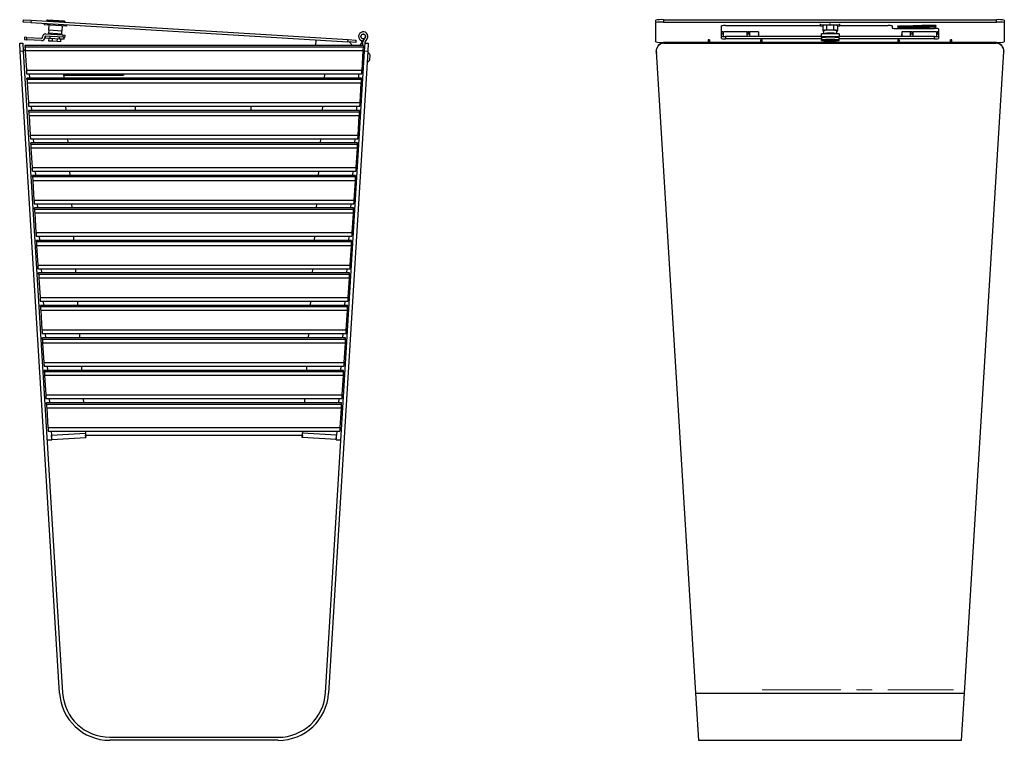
# Model space of a CAD drawing. Header units: millimetres. Extents: x 29 to 187, y 46 to 258.
# Tile 2 of 2: x 29 to 187, y 141 to 258. Entities that reach past the tile are written whole.
import ezdxf

# ---------------------------------------------------------------- set-up
doc = ezdxf.new("R2010")
doc.units = ezdxf.units.MM
doc.linetypes.add('CENTERX2', pattern=[20.32, 12.7, -2.54, 2.54, -2.54])
doc.layers.add('FORMAT', color=7, linetype='Continuous')

msp = doc.modelspace()

# ---------------------------------------------------------------- linework, layer by layer
at = {"color": 7, "linetype": 'Continuous', "lineweight": 25}
for p, q in [((29.09, 257.38), (29.11, 257.75)), ((29.11, 257.75), (30.36, 257.68)), ((30.36, 257.68), (30.33, 257.3)), ((30.36, 257.68), (81.51, 254.55)), ((32.86, 257.59), (32.85, 257.53)), ((35.73, 257.54), (32.99, 257.7)), ((35.85, 257.34), (35.85, 257.4)), ((131.15, 257.3), (131.15, 257.68)), ((132.4, 257.75), (132.4, 257.38)), ((132.4, 257.75), (186.15, 257.75)), ((186.15, 257.38), (186.15, 257.75)), ((187.4, 257.68), (187.4, 257.3)), ((30.33, 257.3), (29.09, 257.38)), ((30.33, 257.3), (81.49, 254.17)), ((32.51, 256.92), (32.53, 257.17)), ((33.41, 256.87), (32.51, 256.92)), ((33.2, 256.06), (33.17, 255.56)), ((33.2, 256.06), (33.25, 256.87)), ((35.32, 255.93), (33.2, 256.06)), ((33.41, 256.87), (33.43, 257.11)), ((35.21, 256.75), (33.41, 256.87)), ((35.21, 256.75), (35.23, 257)), ((36.11, 256.7), (35.21, 256.75)), ((35.29, 255.44), (35.32, 255.93)), ((35.37, 256.75), (35.32, 255.93)), ((36.11, 256.7), (36.13, 256.95)), ((131.15, 254.17), (131.15, 257.3)), ((132.4, 257.38), (186.15, 257.38)), ((141.78, 254.71), (141.78, 256.77)), ((142.4, 256.81), (157.75, 256.81)), ((157.75, 256.87), (157.75, 257.11)), ((159.31, 256.92), (157.75, 256.87)), ((157.75, 256.87), (157.75, 256.75)), ((157.75, 256.75), (158.1, 256.74)), ((158.1, 256.81), (158.1, 256)), ((158.25, 256), (158.25, 255.52)), ((158.72, 256.87), (158.72, 256.06)), ((159.31, 256.06), (158.72, 256.06)), ((159.31, 256.92), (159.31, 257.17)), ((160.88, 256.87), (159.31, 256.92)), ((159.91, 256.06), (159.31, 256.06)), ((159.91, 256.06), (159.91, 256.87)), ((160.38, 255.52), (160.38, 256)), ((160.53, 256), (160.53, 256.81)), ((160.53, 256.74), (160.88, 256.75)), ((160.88, 256.87), (160.88, 257.11)), ((160.88, 256.75), (160.88, 256.87)), ((160.88, 256.81), (168.65, 256.81)), ((169.28, 256.77), (169.28, 256.39)), ((169.9, 256.35), (176.15, 256.35)), ((176.78, 256.31), (176.78, 254.71)), ((187.4, 257.3), (187.4, 254.17)), ((29.31, 254.92), (29.29, 254.55)), ((29.29, 254.55), (29.66, 254.53)), ((29.69, 254.9), (29.31, 254.92)), ((29.66, 254.53), (29.69, 254.9)), ((32.03, 254.38), (29.66, 254.53)), ((29.69, 254.9), (32.06, 254.76)), ((32.19, 254.87), (32.2, 255)), ((32.57, 254.98), (32.56, 254.85)), ((32.67, 254.78), (32.69, 255.09)), ((33.43, 254.74), (32.67, 254.78)), ((35.45, 254.92), (32.7, 255.09)), ((32.73, 255.47), (35.47, 255.3)), ((33.14, 255.57), (33.13, 255.44)), ((35.32, 255.43), (33.14, 255.57)), ((33.22, 254.31), (33.25, 254.75)), ((33.73, 254.28), (33.22, 254.31)), ((33.43, 254.74), (33.44, 255.05)), ((34.94, 254.64), (33.43, 254.74)), ((33.75, 254.72), (33.73, 254.28)), ((34.58, 254.23), (33.73, 254.28)), ((34.58, 254.23), (34.61, 254.66)), ((35.09, 254.2), (34.58, 254.23)), ((34.94, 254.64), (34.96, 254.95)), ((35.69, 254.6), (34.94, 254.64)), ((35.12, 254.63), (35.09, 254.2)), ((35.32, 255.31), (35.32, 255.43)), ((35.47, 255.3), (35.45, 254.92)), ((35.82, 254.9), (35.45, 254.92)), ((35.47, 255.3), (35.85, 255.28)), ((35.69, 254.6), (35.71, 254.91)), ((35.82, 254.9), (35.85, 255.28)), ((76.32, 253.59), (76.37, 254.49)), ((81.49, 254.17), (81.51, 254.55)), ((81.51, 254.55), (82.76, 254.47)), ((82.76, 254.47), (82.74, 254.1)), ((83.49, 253.68), (84.27, 254.85)), ((83.85, 254.24), (83.56, 254.42)), ((83.9, 254.31), (83.85, 254.24)), ((83.93, 254.68), (83.91, 254.31)), ((84.05, 254.56), (83.91, 254.33)), ((83.93, 254.27), (84.28, 254.87)), ((83.93, 254.63), (84.05, 254.56)), ((84.27, 254.11), (84.6, 254.68)), ((139.84, 254.49), (139.59, 254.49)), ((139.59, 254.49), (139.59, 253.98)), ((139.84, 254.49), (139.84, 253.98)), ((141.96, 255.81), (141.78, 255.81)), ((142.09, 255.43), (141.78, 255.43)), ((141.96, 255.81), (141.96, 255.43)), ((145.84, 255.81), (142.09, 255.81)), ((142.09, 255.05), (142.09, 255.81)), ((142.4, 255.05), (142.4, 254.67)), ((157.88, 255.05), (142.4, 255.05)), ((157.88, 254.67), (142.4, 254.67)), ((145.84, 255.81), (145.84, 255.05)), ((146.29, 255.43), (145.84, 255.43)), ((146.21, 255.81), (145.96, 255.81)), ((145.96, 255.81), (145.96, 255.43)), ((147.71, 255.81), (146.31, 255.81)), ((146.34, 255.05), (146.34, 255.8)), ((147.71, 255.81), (147.71, 255.05)), ((148.34, 254.49), (148.09, 254.49)), ((148.09, 253.98), (148.09, 254.49)), ((148.34, 253.98), (148.34, 254.49)), ((160.75, 255.47), (157.88, 255.47)), ((157.88, 255), (157.88, 255.47)), ((160.75, 255), (157.88, 255)), ((157.88, 254.9), (157.88, 255)), ((157.88, 254.9), (157.88, 254.53)), ((157.88, 254.38), (157.88, 254.53)), ((157.88, 254.38), (160.75, 254.38)), ((157.88, 254.38), (160.75, 254.38)), ((157.88, 254.38), (157.88, 254.38)), ((158.22, 255.5), (158.22, 255.47)), ((158.38, 254.28), (158.38, 254.38)), ((158.38, 254.23), (158.38, 254.28)), ((158.88, 254.38), (158.88, 254.31)), ((159.74, 254.31), (158.88, 254.31)), ((159.74, 254.31), (159.74, 254.38)), ((160.25, 254.38), (160.25, 254.28)), ((160.25, 254.23), (160.25, 254.28)), ((160.41, 255.47), (160.41, 255.5)), ((160.75, 255.47), (160.75, 255)), ((176.15, 255.05), (160.75, 255.05)), ((160.75, 254.9), (160.75, 255)), ((160.75, 254.53), (160.75, 254.9)), ((176.15, 254.67), (160.75, 254.67)), ((160.75, 254.38), (160.75, 254.53)), ((160.75, 254.38), (160.75, 254.38)), ((170.46, 254.49), (170.21, 254.49)), ((170.21, 254.49), (170.21, 253.98)), ((170.46, 254.49), (170.46, 253.98)), ((172.24, 255.81), (170.84, 255.81)), ((170.84, 255.81), (170.84, 255.05)), ((172.21, 255.8), (172.21, 255.05)), ((172.71, 255.43), (172.27, 255.43)), ((172.59, 255.81), (172.34, 255.81)), ((172.59, 255.81), (172.59, 255.43)), ((176.46, 255.81), (172.71, 255.81)), ((172.71, 255.05), (172.71, 255.81)), ((176.15, 254.67), (176.15, 255.05)), ((176.46, 255.81), (176.46, 255.05)), ((176.78, 255.43), (176.46, 255.43)), ((176.78, 255.81), (176.59, 255.81)), ((176.59, 255.81), (176.59, 255.43)), ((178.96, 254.49), (178.71, 254.49)), ((178.71, 253.98), (178.71, 254.49)), ((178.96, 253.98), (178.96, 254.49)), ((28.51, 253.95), (29.01, 253.98)), ((28.59, 252.62), (28.51, 253.95)), ((29.09, 252.66), (28.59, 252.62)), ((29.01, 253.98), (29.09, 252.66)), ((29.39, 252.87), (29.08, 252.86)), ((29.09, 252.66), (35.43, 149.11)), ((83.99, 253.59), (29.36, 253.59)), ((83.99, 253.59), (29.36, 253.59)), ((29.36, 253.59), (29.36, 253.4)), ((29.36, 253.4), (83.99, 253.4)), ((83.95, 252.74), (29.4, 252.74)), ((29.4, 252.74), (29.59, 249.62)), ((77.85, 149.11), (84.18, 252.66)), ((82.74, 254.1), (81.49, 254.17)), ((82.24, 253.59), (81.74, 254.16)), ((83.76, 249.62), (83.95, 252.74)), ((83.86, 253.59), (83.9, 254.16)), ((83.96, 252.87), (84.19, 252.86)), ((83.99, 253.59), (83.99, 253.4)), ((84.18, 252.66), (84.26, 253.98)), ((84.68, 252.62), (84.18, 252.66)), ((84.26, 253.98), (84.27, 254.11)), ((84.26, 253.98), (84.76, 253.95)), ((84.76, 253.95), (84.68, 252.62)), ((131.23, 252.74), (131.25, 252.29)), ((131.23, 252.62), (131.23, 252.66)), ((139.59, 254.1), (132.4, 254.1)), ((132.48, 253.98), (132.48, 253.95)), ((132.48, 253.98), (186.07, 253.98)), ((132.48, 253.95), (186.07, 253.95)), ((148.09, 254.1), (139.84, 254.1)), ((140.21, 253.98), (140.21, 254.1)), ((141.96, 254.1), (141.96, 253.98)), ((142.09, 254.1), (142.09, 253.98)), ((145.84, 253.98), (145.84, 254.1)), ((145.96, 253.98), (145.96, 254.1)), ((147.71, 253.98), (147.71, 254.1)), ((170.21, 254.1), (148.34, 254.1)), ((159.74, 254.2), (158.88, 254.2)), ((178.71, 254.1), (170.46, 254.1)), ((170.84, 253.98), (170.84, 254.1)), ((172.59, 254.1), (172.59, 253.98)), ((172.71, 254.1), (172.71, 253.98)), ((176.46, 253.98), (176.46, 254.1)), ((176.59, 253.98), (176.59, 254.1)), ((178.34, 253.98), (178.34, 254.1)), ((186.15, 254.1), (178.96, 254.1)), ((186.07, 253.95), (186.07, 253.98)), ((187.3, 252.29), (187.33, 252.74)), ((187.32, 252.66), (187.32, 252.62)), ((34.93, 149.08), (28.59, 252.62)), ((84.68, 252.62), (78.35, 149.08)), ((84.66, 250.89), (84.76, 252.5)), ((84.76, 252.5), (84.76, 252.5)), ((85.01, 251.3), (85.06, 252.05)), ((85.06, 252.05), (85.06, 252.05)), ((131.23, 252.62), (137.57, 149.08)), ((180.99, 149.08), (187.32, 252.62)), ((29.59, 249.62), (83.76, 249.62)), ((29.63, 249.03), (83.72, 249.03)), ((83.68, 248.35), (29.68, 248.35)), ((83.68, 248.35), (29.68, 248.35)), ((29.68, 248.16), (29.68, 248.35)), ((29.68, 248.16), (83.68, 248.16)), ((35.58, 249.03), (35.62, 248.35)), ((35.58, 249.03), (35.62, 248.35)), ((35.59, 248.8), (45.26, 248.8)), ((45.26, 249.03), (45.26, 248.8)), ((77.7, 249.03), (77.66, 248.35)), ((77.7, 249.03), (77.66, 248.35)), ((83.68, 248.16), (83.68, 248.35)), ((83.64, 247.5), (29.72, 247.5)), ((29.72, 247.5), (29.91, 244.38)), ((83.45, 244.38), (83.64, 247.5)), ((29.91, 244.38), (83.45, 244.38)), ((29.95, 243.79), (83.41, 243.79)), ((83.36, 243.11), (29.98, 243.11)), ((83.36, 243.11), (29.98, 243.11)), ((29.98, 242.91), (29.98, 243.11)), ((35.9, 243.79), (35.94, 243.11)), ((35.9, 243.79), (35.94, 243.11)), ((47.14, 243.79), (47.14, 243.11)), ((65.89, 243.11), (65.89, 243.79)), ((77.38, 243.79), (77.34, 243.11)), ((77.38, 243.79), (77.34, 243.11)), ((83.36, 242.91), (83.36, 243.11)), ((29.98, 242.91), (83.36, 242.91)), ((83.32, 242.25), (30.02, 242.25)), ((30.02, 242.25), (30.21, 239.13)), ((83.13, 239.13), (83.32, 242.25)), ((30.21, 239.13), (83.13, 239.13)), ((30.25, 238.55), (83.09, 238.55)), ((36.22, 238.55), (36.26, 237.86)), ((36.22, 238.55), (36.26, 237.86)), ((77.06, 238.55), (77.01, 237.86)), ((77.06, 238.55), (77.02, 237.86)), ((83.04, 237.86), (30.29, 237.86)), ((83.04, 237.86), (30.29, 237.86)), ((30.29, 237.67), (30.29, 237.86)), ((30.29, 237.67), (83.04, 237.67)), ((83, 237.01), (30.33, 237.01)), ((30.33, 237.01), (30.52, 233.89)), ((82.81, 233.89), (83, 237.01)), ((83.04, 237.67), (83.04, 237.86)), ((30.52, 233.89), (82.81, 233.89)), ((30.56, 233.3), (82.77, 233.3)), ((82.72, 232.62), (30.59, 232.62)), ((82.72, 232.62), (30.59, 232.62)), ((30.59, 232.43), (30.59, 232.62)), ((30.59, 232.43), (82.72, 232.43)), ((36.54, 233.3), (36.58, 232.62)), ((36.54, 233.3), (36.58, 232.62)), ((76.74, 233.3), (76.69, 232.62)), ((76.74, 233.3), (76.7, 232.62)), ((82.72, 232.43), (82.72, 232.62)), ((82.68, 231.77), (30.63, 231.77)), ((30.63, 231.77), (30.82, 228.65)), ((82.49, 228.65), (82.68, 231.77)), ((30.82, 228.65), (82.49, 228.65)), ((30.86, 228.06), (82.45, 228.06)), ((82.4, 227.38), (30.9, 227.38)), ((82.4, 227.38), (30.9, 227.38)), ((30.9, 227.19), (30.9, 227.38)), ((36.86, 228.06), (36.9, 227.38)), ((36.86, 228.06), (36.9, 227.38)), ((76.42, 228.06), (76.37, 227.38)), ((76.42, 228.06), (76.37, 227.38)), ((82.4, 227.19), (82.4, 227.38)), ((30.9, 227.19), (82.4, 227.19)), ((82.36, 226.52), (30.94, 226.52)), ((30.94, 226.52), (31.13, 223.4)), ((82.17, 223.4), (82.36, 226.52)), ((31.13, 223.4), (82.17, 223.4)), ((31.16, 222.82), (82.13, 222.82)), ((37.18, 222.82), (37.22, 222.14)), ((37.18, 222.82), (37.22, 222.14)), ((76.1, 222.82), (76.05, 222.14)), ((76.09, 222.82), (76.05, 222.14)), ((82.08, 222.14), (31.2, 222.14)), ((82.08, 222.13), (31.2, 222.13)), ((31.2, 221.94), (31.2, 222.13)), ((31.2, 221.94), (82.08, 221.94)), ((82.04, 221.28), (31.24, 221.28)), ((31.24, 221.28), (31.43, 218.16)), ((81.85, 218.16), (82.04, 221.28)), ((82.08, 221.94), (82.08, 222.13)), ((31.43, 218.16), (81.85, 218.16)), ((31.47, 217.57), (81.81, 217.57)), ((81.76, 216.89), (31.57, 216.89)), ((81.76, 216.89), (31.57, 216.89)), ((31.57, 216.7), (31.57, 216.89)), ((31.57, 216.7), (81.76, 216.7)), ((37.5, 217.57), (37.54, 216.89)), ((37.5, 217.57), (37.54, 216.89)), ((75.78, 217.57), (75.73, 216.89)), ((75.77, 217.57), (75.73, 216.89)), ((81.76, 216.7), (81.76, 216.89)), ((81.72, 216.04), (31.61, 216.04)), ((31.61, 216.04), (31.8, 212.92)), ((81.53, 212.92), (81.72, 216.04)), ((31.8, 212.92), (81.53, 212.92)), ((31.84, 212.33), (81.49, 212.33)), ((81.44, 211.65), (31.87, 211.65)), ((81.44, 211.65), (31.87, 211.65)), ((31.87, 211.46), (31.87, 211.65)), ((31.87, 211.46), (81.43, 211.46)), ((37.82, 212.33), (37.86, 211.65)), ((37.82, 212.33), (37.86, 211.65)), ((75.45, 212.33), (75.41, 211.65)), ((75.45, 212.33), (75.41, 211.65)), ((81.43, 211.46), (81.44, 211.65)), ((81.4, 210.8), (31.91, 210.8)), ((31.91, 210.8), (32.1, 207.68)), ((81.21, 207.68), (81.4, 210.8)), ((32.1, 207.68), (81.21, 207.68)), ((32.14, 207.09), (81.17, 207.09)), ((38.14, 207.09), (38.18, 206.41)), ((38.14, 207.09), (38.18, 206.41)), ((75.13, 207.09), (75.09, 206.41)), ((75.13, 207.09), (75.09, 206.41)), ((81.11, 206.41), (32.18, 206.41)), ((81.11, 206.41), (32.18, 206.41)), ((32.18, 206.21), (32.18, 206.41)), ((32.18, 206.21), (81.11, 206.21)), ((81.08, 205.55), (32.21, 205.55)), ((32.21, 205.55), (32.41, 202.43)), ((80.88, 202.43), (81.08, 205.55)), ((81.11, 206.21), (81.11, 206.41)), ((32.41, 202.43), (80.88, 202.43)), ((32.44, 201.85), (80.85, 201.85)), ((38.46, 201.85), (38.5, 201.16)), ((38.46, 201.85), (38.5, 201.16)), ((74.81, 201.85), (74.77, 201.16)), ((74.81, 201.85), (74.77, 201.16)), ((80.79, 201.16), (32.48, 201.16)), ((80.79, 201.16), (32.48, 201.16)), ((32.48, 200.97), (32.48, 201.16)), ((32.48, 200.97), (80.79, 200.97)), ((80.76, 200.31), (32.52, 200.31)), ((32.52, 200.31), (32.71, 197.19)), ((80.56, 197.19), (80.76, 200.31)), ((80.79, 200.97), (80.79, 201.16)), ((32.71, 197.19), (80.56, 197.19)), ((32.75, 196.6), (80.53, 196.6)), ((80.47, 195.92), (32.84, 195.92)), ((80.47, 195.92), (32.84, 195.92)), ((32.84, 195.73), (32.84, 195.92)), ((32.84, 195.73), (80.47, 195.73)), ((38.78, 196.6), (38.82, 195.92)), ((38.78, 196.6), (38.83, 195.92)), ((74.49, 196.6), (74.45, 195.92)), ((74.49, 196.6), (74.45, 195.92)), ((80.47, 195.73), (80.47, 195.92)), ((80.43, 195.07), (32.88, 195.07)), ((32.88, 195.07), (33.07, 191.95)), ((80.24, 191.95), (80.43, 195.07)), ((33.07, 191.95), (80.24, 191.95)), ((33.11, 191.36), (80.2, 191.36)), ((33.63, 190.69), (39.12, 191.03)), ((33.68, 189.97), (33.63, 190.69)), ((39.1, 191.36), (39.12, 191.03)), ((39.1, 191.36), (39.12, 191.05)), ((39.12, 191.05), (39.12, 191.03)), ((39.15, 190.71), (39.15, 190.7)), ((39.15, 190.7), (74.13, 190.7)), ((39.15, 190.7), (39.17, 190.33)), ((39.17, 190.34), (39.15, 190.7)), ((74.1, 190.34), (74.12, 190.7)), ((74.13, 190.7), (74.11, 190.33)), ((74.13, 190.71), (74.13, 190.7)), ((74.17, 191.36), (74.15, 191.03)), ((74.17, 191.36), (74.15, 191.05)), ((74.15, 191.05), (74.15, 191.03)), ((79.64, 190.69), (74.15, 191.03)), ((79.6, 189.97), (79.64, 190.69)), ((33.68, 189.99), (33.67, 190.07)), ((33.68, 189.99), (39.17, 190.33)), ((33.68, 189.99), (33.68, 189.97)), ((39.17, 190.34), (39.17, 190.33)), ((74.1, 190.34), (74.11, 190.33)), ((79.6, 189.99), (74.11, 190.33)), ((79.6, 189.99), (79.6, 190.07)), ((79.6, 189.99), (79.6, 189.97)), ((137.57, 149.08), (180.99, 149.08)), ((137.57, 149.08), (138.03, 141.45)), ((180.52, 141.45), (180.99, 149.08)), ((43.04, 141.95), (70.24, 141.95)), ((70.24, 141.45), (43.04, 141.45)), ((138.03, 141.45), (180.52, 141.45))]:
    msp.add_line(p, q, dxfattribs=at)
at = {"color": 8, "linetype": 'Continuous', "lineweight": 25}
for p, q in [((35.85, 257.4), (32.86, 257.59)), ((170.78, 256.68), (170.78, 256.75)), ((170.78, 256.54), (170.78, 256.62)), ((170.78, 256.4), (170.78, 256.48)), ((175.78, 256.81), (175.78, 256.89)), ((175.78, 256.67), (175.78, 256.75)), ((175.78, 256.54), (175.78, 256.61)), ((146.21, 255.43), (146.21, 255.81)), ((172.34, 255.81), (172.34, 255.43)), ((131.23, 252.74), (131.23, 252.74)), ((187.33, 252.74), (187.32, 252.74)), ((30.06, 249.03), (30.1, 248.35)), ((83.21, 249.03), (83.17, 248.35)), ((30.38, 243.79), (30.43, 243.11)), ((82.89, 243.79), (82.85, 243.11)), ((30.7, 238.55), (30.75, 237.86)), ((82.57, 238.55), (82.53, 237.86)), ((31.02, 233.3), (31.07, 232.62)), ((82.25, 233.3), (82.21, 232.62)), ((31.35, 228.06), (31.39, 227.38)), ((81.93, 228.06), (81.89, 227.38)), ((31.67, 222.82), (31.71, 222.14)), ((81.61, 222.82), (81.57, 222.14)), ((31.99, 217.57), (32.03, 216.89)), ((81.29, 217.57), (81.25, 216.89)), ((32.31, 212.33), (32.35, 211.65)), ((80.97, 212.33), (80.93, 211.65)), ((32.63, 207.09), (32.67, 206.41)), ((80.65, 207.09), (80.61, 206.41)), ((32.95, 201.85), (32.99, 201.16)), ((80.33, 201.85), (80.28, 201.16)), ((33.27, 196.6), (33.31, 195.92)), ((80.01, 196.6), (79.96, 195.92)), ((33.59, 191.36), (33.63, 190.69)), ((79.68, 191.36), (79.64, 190.69))]:
    msp.add_line(p, q, dxfattribs=at)
at = {"color": 7, "linetype": 'Continuous', "lineweight": 25, "flags": 128}
for points in [[(158.72, 256.06), (158.52, 256.06), (158.36, 256.05), (158.23, 256.03), (158.15, 256.02), (158.1, 256.01), (158.1, 255.99), (158.15, 255.98), (158.23, 255.96), (158.25, 255.96)], [(159.31, 256.06), (159.09, 256.06), (158.88, 256.06), (158.69, 256.05), (158.52, 256.04), (158.39, 256.03), (158.3, 256.02), (158.26, 256.01), (158.25, 256)], [(160.38, 256), (160.37, 256.01), (160.32, 256.02), (160.23, 256.03), (160.1, 256.04), (159.94, 256.05), (159.75, 256.06), (159.54, 256.06), (159.31, 256.06)], [(160.38, 255.96), (160.39, 255.96), (160.48, 255.98), (160.53, 255.99), (160.53, 256.01), (160.48, 256.02), (160.39, 256.03), (160.27, 256.05), (160.1, 256.06), (159.91, 256.06)], [(170.78, 256.68), (170.6, 256.68), (170.44, 256.68), (170.3, 256.69), (170.21, 256.7), (170.16, 256.71), (170.16, 256.72), (170.21, 256.73), (170.3, 256.74), (170.44, 256.75), (170.6, 256.75), (170.78, 256.75)], [(170.78, 256.54), (170.6, 256.54), (170.44, 256.55), (170.3, 256.55), (170.21, 256.56), (170.16, 256.57), (170.16, 256.58), (170.21, 256.59), (170.3, 256.6), (170.44, 256.61), (170.6, 256.62), (170.78, 256.62)], [(170.78, 256.4), (170.6, 256.4), (170.44, 256.41), (170.3, 256.42), (170.21, 256.43), (170.16, 256.44), (170.16, 256.45), (170.21, 256.46), (170.3, 256.47), (170.44, 256.47), (170.6, 256.48), (170.78, 256.48)], [(175.78, 256.89), (175.95, 256.88), (176.11, 256.88), (176.25, 256.87), (176.35, 256.86), (176.4, 256.85), (176.4, 256.84), (176.35, 256.83), (176.25, 256.82), (176.11, 256.82), (175.95, 256.81), (175.78, 256.81)], [(175.78, 256.75), (175.95, 256.75), (176.11, 256.74), (176.25, 256.74), (176.35, 256.73), (176.4, 256.72), (176.4, 256.71), (176.35, 256.7), (176.25, 256.69), (176.11, 256.68), (175.95, 256.67), (175.78, 256.67)], [(175.78, 256.61), (175.95, 256.61), (176.11, 256.61), (176.25, 256.6), (176.35, 256.59), (176.4, 256.58), (176.4, 256.57), (176.35, 256.56), (176.25, 256.55), (176.11, 256.54), (175.95, 256.54), (175.78, 256.54)], [(83.42, 253.59), (83.45, 253.62), (83.49, 253.68)]]:
    msp.add_lwpolyline(points, dxfattribs=at)
at = {"color": 7, "linetype": 'Continuous', "lineweight": 25}
msp.add_circle((83.95, 255.06), 0.375, dxfattribs=at)
for centre, radius, start, end in [((32.98, 257.58), 0.125, 86.5, 176.5), ((35.73, 257.41), 0.125, 356.5, 86.5), ((132.09, 252.58), 5.19, 86.5579, 100.4291), ((186.46, 252.58), 5.19, 79.5709, 93.4421), ((132.09, 252.2), 5.19, 86.5579, 100.4291), ((142.25, 254.22), 2.59, 86.5579, 100.4291), ((158.6, 255.01), 1.87, 86.312, 105.6002), ((159.31, 238.41), 18.47, 88.1479, 91.8521), ((160.03, 255.01), 1.87, 74.3998, 93.688), ((168.81, 254.22), 2.59, 79.5709, 93.4421), ((169.75, 258.94), 2.59, 259.5709, 273.4421), ((176.31, 253.76), 2.59, 79.5709, 93.4421), ((186.46, 252.2), 5.19, 79.5709, 93.4421), ((32.06, 254.88), 0.5, 266.5, 356.5), ((32.06, 254.88), 0.125, 266.5, 356.5), ((32.7, 254.97), 0.5, 86.5, 176.5), ((32.7, 254.97), 0.125, 86.5, 176.5), ((83.95, 255.06), 0.75, 329.8352, 266.5), ((83.95, 255.06), 0.375, 329.8352, 266.5), ((84.15, 254.15), 0.25, 149.8352, 176.5), ((142.25, 257.63), 2.59, 259.5709, 273.4421), ((142.25, 257.26), 2.59, 259.5709, 273.4421), ((146.62, 255.06), 1.16, 359.4, 18.9246), ((159.31, 210.3), 44.62, 88.154, 91.846), ((159.31, 209.93), 44.62, 88.154, 91.846), ((159.03, 251.19), 4.39, 86.3189, 100.668), ((158.97, 248.67), 5.64, 90.906, 96.081), ((158.97, 259.83), 5.64, 263.919, 269.094), ((159.6, 251.19), 4.39, 79.332, 93.6811), ((159.65, 248.67), 5.64, 83.919, 89.094), ((159.65, 259.83), 5.64, 270.906, 276.081), ((171.93, 255.06), 1.16, 161.0754, 180.6), ((176.31, 257.63), 2.59, 266.5579, 280.4291), ((176.31, 257.26), 2.59, 266.5579, 280.4291), ((29.3, 253.88), 1.05, 258.1328, 275.2802), ((84.01, 253.7), 0.867, 266.4332, 282.4789), ((132.09, 259.27), 5.19, 259.5709, 273.4421), ((186.46, 259.27), 5.19, 266.5579, 280.4291), ((84.33, 251.64), 0.765, 296.0158, 334.0234), ((84.34, 251.8), 0.765, 18.9766, 56.9842), ((140.13, 197.13), 106.69, 183.458, 183.7938), ((62.13, 192.37), 23.04, 183.2741, 184.1497), ((85.14, 193.66), 46.09, 183.2741, 184.1497), ((28.14, 193.66), 46.09, 355.8503, 356.7259), ((51.15, 192.37), 23.04, 355.8503, 356.7259), ((-26.85, 197.13), 106.69, 356.2062, 356.542), ((33.3, 193.04), 3.1, 263.0689, 276.9315), ((35.46, 190.17), 1.8, 183.1377, 185.6514), ((77.81, 190.17), 1.8, 354.3486, 356.8623), ((79.97, 193.04), 3.1, 263.0685, 276.9311), ((43.04, 149.57), 8.12, 183.5, 270), ((43.04, 149.57), 7.62, 183.5, 270), ((70.24, 149.57), 7.63, 270, 356.5), ((70.24, 149.57), 8.13, 270, 356.5)]:
    msp.add_arc(centre, radius, start, end, dxfattribs=at)
for centre, major_axis, ratio, start_param, end_param in [((29.4, 252.97), (-0.038, 0.625), 0.003795, 6.282954, 6.34415), ((29.4, 252.78), (-0.038, 0.625), 0.003795, 0.060965, 1.631761), ((83.95, 252.78), (0.038, 0.625), 0.003658, 4.651416, 6.222212), ((83.95, 252.97), (0.038, 0.625), 0.003658, 6.222212, 6.283409), ((132.48, 252.73), (1.25, 0), 0.998128, 1.570796, 3.202565), ((132.48, 252.7), (1.25, 0), 0.998128, 1.570796, 3.202565), ((131.85, 252.78), (0.455, -0.428), 0.999996, 3.631277, 3.95787), ((131.86, 252.78), (0.428, 0.455), 0.999996, 2.137817, 2.386511), ((186.07, 252.73), (1.25, 0), 0.998128, 6.222213, 7.853982), ((186.07, 252.7), (1.25, 0), 0.998128, 6.222213, 7.853982), ((186.7, 252.78), (0.455, 0.428), 0.999996, 5.466908, 5.793501), ((186.7, 252.78), (-0.428, 0.455), 0.999996, 3.896674, 4.145368), ((29.59, 249.66), (-0.038, 0.625), 0.003795, 1.631761, 3.141361), ((83.76, 249.66), (0.038, 0.625), 0.003658, 3.141816, 4.651416), ((29.72, 247.72), (-0.038, 0.625), 0.003795, 6.282954, 6.34415), ((29.72, 247.53), (-0.038, 0.625), 0.003795, 0.060965, 1.631761), ((83.64, 247.53), (0.038, 0.625), 0.003658, 4.651416, 6.222212), ((83.64, 247.72), (0.038, 0.625), 0.003658, 6.222212, 6.283409), ((29.91, 244.41), (-0.038, 0.625), 0.003795, 1.631761, 3.141361), ((30.02, 242.48), (-0.038, 0.625), 0.003795, 6.282954, 6.34415), ((83.32, 242.48), (0.038, 0.625), 0.003658, 6.222212, 6.283409), ((83.45, 244.41), (0.038, 0.625), 0.003658, 3.141816, 4.651416), ((30.02, 242.29), (-0.038, 0.625), 0.003795, 0.060965, 1.631761), ((83.32, 242.29), (0.038, 0.625), 0.003658, 4.651416, 6.222212), ((30.21, 239.17), (-0.038, 0.625), 0.003795, 1.631761, 3.141361), ((83.13, 239.17), (0.038, 0.625), 0.003658, 3.141816, 4.651416), ((30.33, 237.24), (-0.038, 0.625), 0.003795, 6.282954, 6.34415), ((30.33, 237.05), (-0.038, 0.625), 0.003795, 0.060965, 1.631761), ((83, 237.05), (0.038, 0.625), 0.003658, 4.651416, 6.222212), ((83, 237.24), (0.038, 0.625), 0.003658, 6.222212, 6.283409), ((30.52, 233.93), (-0.038, 0.625), 0.003795, 1.631761, 3.141361), ((82.81, 233.93), (0.038, 0.625), 0.003658, 3.141816, 4.651416), ((30.63, 232), (-0.038, 0.625), 0.003795, 6.282954, 6.34415), ((30.63, 231.8), (-0.038, 0.625), 0.003795, 0.060965, 1.631761), ((82.68, 231.8), (0.038, 0.625), 0.003658, 4.651416, 6.222212), ((82.68, 232), (0.038, 0.625), 0.003658, 6.222212, 6.283409), ((30.82, 228.69), (-0.038, 0.625), 0.003795, 1.631761, 3.141361), ((30.94, 226.75), (-0.038, 0.625), 0.003795, 6.282954, 6.34415), ((82.36, 226.75), (0.038, 0.625), 0.003658, 6.222212, 6.283409), ((82.49, 228.69), (0.038, 0.625), 0.003658, 3.141816, 4.651416), ((30.94, 226.56), (-0.038, 0.625), 0.003795, 0.060965, 1.631761), ((82.36, 226.56), (0.038, 0.625), 0.003658, 4.651416, 6.222212), ((31.13, 223.44), (-0.038, 0.625), 0.003795, 1.631761, 3.141361), ((82.17, 223.44), (0.038, 0.625), 0.003658, 3.141816, 4.651416), ((31.24, 221.51), (-0.038, 0.625), 0.003795, 6.282954, 6.34415), ((31.24, 221.32), (-0.038, 0.625), 0.003795, 0.060965, 1.631761), ((82.04, 221.32), (0.038, 0.625), 0.003658, 4.651416, 6.222212), ((82.04, 221.51), (0.038, 0.625), 0.003658, 6.222212, 6.283409), ((31.43, 218.2), (-0.038, 0.625), 0.003795, 1.631761, 3.141361), ((81.85, 218.2), (0.038, 0.625), 0.003658, 3.141816, 4.651416), ((31.61, 216.27), (-0.038, 0.625), 0.003795, 6.282954, 6.34415), ((31.61, 216.08), (-0.038, 0.625), 0.003795, 0.060965, 1.631761), ((81.72, 216.08), (0.038, 0.625), 0.003658, 4.651416, 6.222212), ((81.72, 216.27), (0.038, 0.625), 0.003658, 6.222212, 6.283409), ((31.8, 212.96), (-0.038, 0.625), 0.003795, 1.631761, 3.141361), ((81.53, 212.96), (0.038, 0.625), 0.003658, 3.141816, 4.651416), ((31.91, 211.02), (-0.038, 0.625), 0.003795, 6.282954, 6.34415), ((31.91, 210.83), (-0.038, 0.625), 0.003795, 0.060965, 1.631761), ((81.4, 210.83), (0.038, 0.625), 0.003658, 4.651416, 6.222212), ((81.4, 211.02), (0.038, 0.625), 0.003658, 6.222212, 6.283409), ((32.1, 207.71), (-0.038, 0.625), 0.003795, 1.631761, 3.141361), ((81.21, 207.71), (0.038, 0.625), 0.003658, 3.141816, 4.651416), ((32.22, 205.78), (-0.038, 0.625), 0.003795, 6.282954, 6.34415), ((32.21, 205.59), (-0.038, 0.625), 0.003795, 0.060965, 1.631761), ((81.08, 205.59), (0.038, 0.625), 0.003658, 4.651416, 6.222212), ((81.08, 205.78), (0.038, 0.625), 0.003658, 6.222212, 6.283409), ((32.41, 202.47), (-0.038, 0.625), 0.003795, 1.631761, 3.141361), ((80.88, 202.47), (0.038, 0.625), 0.003658, 3.141816, 4.651416), ((32.52, 200.54), (-0.038, 0.625), 0.003795, 6.282954, 6.34415), ((32.52, 200.35), (-0.038, 0.625), 0.003795, 0.060965, 1.631761), ((80.76, 200.35), (0.038, 0.625), 0.003658, 4.651416, 6.222212), ((80.76, 200.54), (0.038, 0.625), 0.003658, 6.222212, 6.283409), ((32.71, 197.23), (-0.038, 0.625), 0.003795, 1.631761, 3.141361), ((80.56, 197.23), (0.038, 0.625), 0.003658, 3.141816, 4.651416), ((32.88, 195.3), (-0.038, 0.625), 0.003795, 6.282954, 6.34415), ((32.88, 195.11), (-0.038, 0.625), 0.003795, 0.060965, 1.631761), ((80.43, 195.11), (0.038, 0.625), 0.003658, 4.651416, 6.222212), ((80.43, 195.3), (0.038, 0.625), 0.003658, 6.222212, 6.283409), ((33.07, 191.99), (-0.038, 0.625), 0.003795, 1.631761, 3.141361), ((80.24, 191.99), (0.038, 0.625), 0.003658, 3.141816, 4.651416)]:
    msp.add_ellipse(centre, major_axis=major_axis, ratio=ratio, start_param=start_param, end_param=end_param, dxfattribs=at)
for points, knots in [([(170.78, 256.75), (170.93, 256.75), (171.25, 256.76), (171.72, 256.77), (172.2, 256.78), (172.69, 256.8), (173.17, 256.82), (173.65, 256.84), (174.11, 256.86), (174.62, 256.87), (175.18, 256.88), (175.58, 256.89), (175.78, 256.89)], [0, 0, 0, 0, 0.083518, 0.172261, 0.270633, 0.378706, 0.494245, 0.588872, 0.686303, 0.786684, 0.890846, 1, 1, 1, 1]), ([(175.78, 256.81), (175.62, 256.81), (175.3, 256.81), (174.83, 256.8), (174.36, 256.78), (173.86, 256.76), (173.38, 256.74), (172.91, 256.72), (172.44, 256.7), (171.93, 256.69), (171.37, 256.68), (170.98, 256.68), (170.78, 256.68)], [0, 0, 0, 0, 0.083518, 0.172261, 0.270633, 0.378706, 0.494245, 0.588872, 0.686303, 0.786684, 0.890846, 1, 1, 1, 1]), ([(170.78, 256.62), (170.93, 256.62), (171.25, 256.62), (171.72, 256.63), (172.2, 256.65), (172.69, 256.67), (173.17, 256.69), (173.65, 256.71), (174.11, 256.72), (174.62, 256.74), (175.18, 256.75), (175.58, 256.75), (175.78, 256.75)], [0, 0, 0, 0, 0.083518, 0.172261, 0.270633, 0.378706, 0.494245, 0.588872, 0.686303, 0.786684, 0.890846, 1, 1, 1, 1]), ([(175.78, 256.67), (175.62, 256.67), (175.3, 256.67), (174.83, 256.66), (174.36, 256.64), (173.86, 256.62), (173.38, 256.6), (172.91, 256.58), (172.44, 256.57), (171.93, 256.55), (171.37, 256.54), (170.98, 256.54), (170.78, 256.54)], [0, 0, 0, 0, 0.083518, 0.172261, 0.270633, 0.378706, 0.494245, 0.588872, 0.686303, 0.786684, 0.890846, 1, 1, 1, 1]), ([(170.78, 256.48), (170.93, 256.48), (171.25, 256.48), (171.72, 256.49), (172.2, 256.51), (172.69, 256.53), (173.17, 256.55), (173.65, 256.57), (174.11, 256.59), (174.62, 256.6), (175.18, 256.61), (175.58, 256.61), (175.78, 256.61)], [0, 0, 0, 0, 0.083518, 0.172261, 0.270633, 0.378706, 0.494245, 0.588872, 0.686303, 0.786684, 0.890846, 1, 1, 1, 1]), ([(175.78, 256.54), (175.62, 256.53), (175.3, 256.53), (174.83, 256.52), (174.36, 256.51), (173.86, 256.49), (173.38, 256.47), (172.91, 256.45), (172.44, 256.43), (171.93, 256.42), (171.37, 256.41), (170.98, 256.4), (170.78, 256.4)], [0, 0, 0, 0, 0.083518, 0.172261, 0.270633, 0.378706, 0.494245, 0.588872, 0.686303, 0.786684, 0.890846, 1, 1, 1, 1]), ([(146.21, 255.81), (146.23, 255.81), (146.26, 255.81), (146.29, 255.81), (146.32, 255.81), (146.34, 255.81), (146.34, 255.8), (146.34, 255.8)], [0, 0, 0, 0, 0.214041, 0.428088, 0.641869, 0.854622, 1, 1, 1, 1]), ([(146.34, 255.42), (146.34, 255.42), (146.34, 255.43), (146.32, 255.43), (146.3, 255.43), (146.29, 255.43)], [0, 0, 0, 0, 0.343269, 0.687064, 1, 1, 1, 1]), ([(172.21, 255.8), (172.22, 255.8), (172.22, 255.81), (172.24, 255.81), (172.27, 255.81), (172.31, 255.81), (172.33, 255.81), (172.34, 255.81)], [0, 0, 0, 0, 0.213853, 0.427791, 0.640194, 0.853257, 1, 1, 1, 1]), ([(172.27, 255.43), (172.27, 255.43), (172.25, 255.43), (172.23, 255.43), (172.22, 255.43), (172.21, 255.42), (172.21, 255.42)], [0, 0, 0, 0, 0.074605, 0.413591, 0.746214, 1, 1, 1, 1]), ([(84.76, 252.5), (84.76, 252.51), (84.76, 252.52), (84.75, 252.54), (84.73, 252.55), (84.72, 252.55), (84.7, 252.55), (84.69, 252.54), (84.68, 252.53), (84.68, 252.52), (84.67, 252.51)], [0, 0, 0, 0, 0.124921, 0.249892, 0.374888, 0.499885, 0.62486, 0.749788, 0.874703, 1, 1, 1, 1]), ([(84.58, 250.9), (84.58, 250.89), (84.58, 250.88), (84.59, 250.86), (84.6, 250.85), (84.61, 250.85), (84.63, 250.85), (84.64, 250.86), (84.66, 250.87), (84.66, 250.88), (84.66, 250.89)], [0, 0, 0, 0, 0.125297, 0.250212, 0.37514, 0.500115, 0.625112, 0.750108, 0.875079, 1, 1, 1, 1])]:
    msp.add_open_spline(points, degree=3, knots=knots, dxfattribs=at)
at = {"layer": 'FORMAT', "color": 7, "linetype": 'CENTERX2', "lineweight": 18}
msp.add_line((148.31, 149.57), (179.21, 149.57), dxfattribs=at)

doc.saveas('drawing.dxf')
